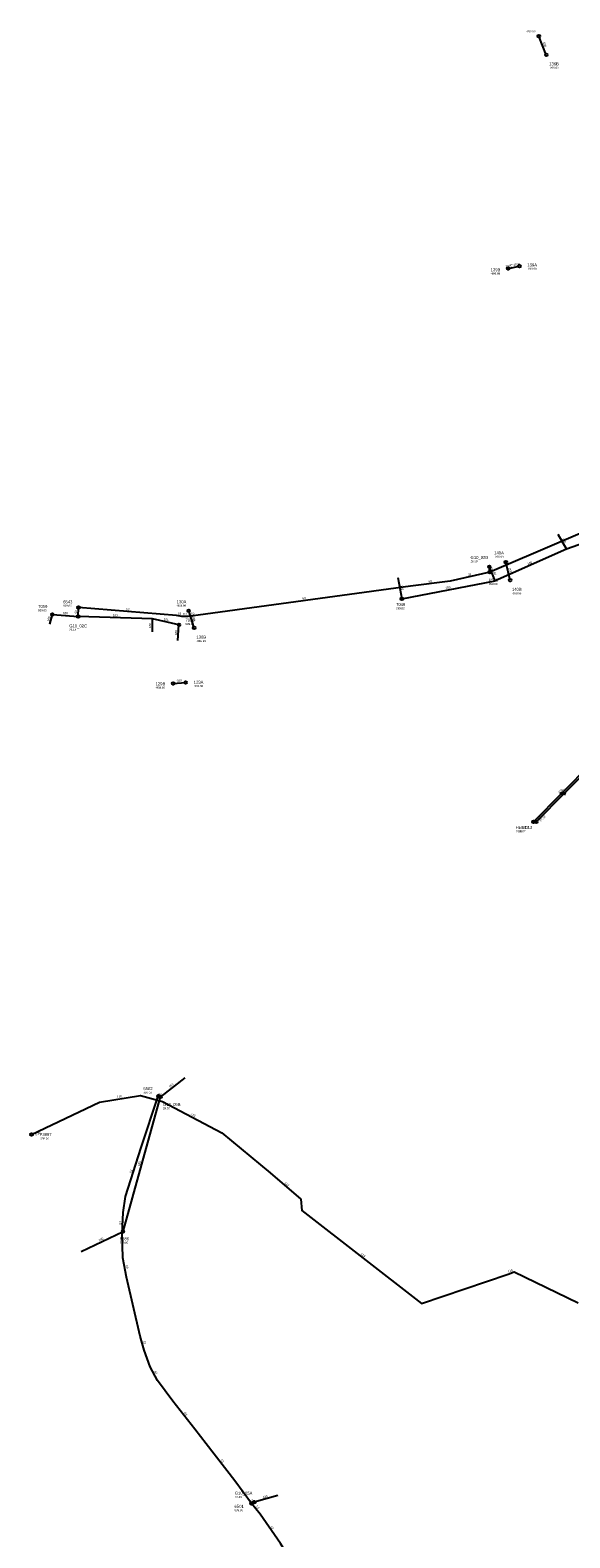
# Model space of a CAD drawing. Header units: metres. Extents: x 179992 to 198392, y 351761 to 369438.
# Tile 27 of 194: x 184016 to 184339, y 355486 to 356389. Entities that reach past the tile are written whole.
import ezdxf

# ---------------------------------------------------------------- set-up
doc = ezdxf.new("R2010")
doc.units = ezdxf.units.M

msp = doc.modelspace()

# ---------------------------------------------------------------- linework, layer by layer
at = {"layer": 'B-WE-RI-DRAINAGE-DRAIN_BETON_1100', "linetype": 'Continuous'}
msp.add_lwpolyline([(184301.897, 356246.054), (184308.594, 356247.272)], dxfattribs=at)
at = {"layer": 'B-WE-RI-DRAINAGE-DRAIN_BETON_200', "linetype": 'Continuous'}
for points in [[(184303.037, 356059.472), (184300.421, 356070.157)], [(184113.887, 356030.807), (184110.691, 356041.004)]]:
    msp.add_lwpolyline(points, dxfattribs=at)
at = {"layer": 'B-WE-RI-DRAINAGE-DRAIN_BETON_300', "linetype": 'Continuous'}
msp.add_lwpolyline([(184101.406, 355997.625), (184108.865, 355998.082)], dxfattribs=at)
at = {"layer": 'B-WE-RI-DRAINAGE-DRAIN_BETON_800', "linetype": 'Continuous'}
msp.add_lwpolyline([(184324.703, 356373.819), (184320.233, 356385.005)], dxfattribs=at)
at = {"layer": 'B-WE-RI-DRAINAGE-RIOOLPUT_INSPECTIEPUT'}
for centre in [(184320.23, 356385.01), (184324.7, 356373.82), (184301.9, 356246.05), (184308.59, 356247.27), (184300.42, 356070.16), (184303.04, 356059.47), (184110.69, 356041), (184113.89, 356030.81), (184101.41, 355997.62), (184108.86, 355998.08)]:
    msp.add_circle(centre, 0.8, dxfattribs=at)
at = {"layer": 'B-WE-RI-HWA-RIOOLLEIDING', "linetype": 'Continuous'}
msp.add_lwpolyline([(184317, 355914.7), (184351.55, 355949.69)], dxfattribs=at)
at = {"layer": 'B-WE-RI-HWA-RIOOLPUT_INSPECTIEPUT'}
msp.add_circle((184317, 355914.7), 0.8, dxfattribs=at)
at = {"layer": 'B-WE-RI-HWA_STROMINGSRICHTING'}
msp.add_lwpolyline([(184332.75, 355931.68), (184334.27, 355932.2), (184333.78, 355930.66)], dxfattribs=at)
at = {"layer": 'B-WE-RI-PERSLEIDING-POMPPUT'}
for centre in [(184290.61, 356067.46), (184093.8, 355750.1), (184149.83, 355507.37)]:
    msp.add_circle(centre, 0.8, dxfattribs=at)
at = {"layer": 'B-WE-RI-PERSLEIDING-RIOOLPUT_INSPECTIEPUT'}
for centre in [(184290.93, 356064.22), (184044.7, 356043.02), (184092.5, 355750.55), (184148.3, 355506.75)]:
    msp.add_circle(centre, 0.8, dxfattribs=at)
at = {"layer": 'B-WE-RI-PERSLEIDING_PE_110', "linetype": 'Continuous'}
msp.add_lwpolyline([(184016.597, 355727.509), (184057.388, 355746.929), (184081.74, 355750.865), (184094.974, 355747.38), (184130.444, 355728.602), (184159.426, 355704.66), (184177.763, 355688.755), (184178.312, 355682.023), (184249.999, 355626.444), (184301.855, 355644.016), (184305.526, 355645.367), (184343.751, 355626.712)], dxfattribs=at)
at = {"layer": 'B-WE-RI-PERSLEIDING_PE_63', "linetype": 'Continuous'}
msp.add_lwpolyline([(184216.526, 355396.551), (184214.008, 355399.204), (184206.906, 355411.68), (184179.919, 355459.425), (184165.633, 355482.639), (184153.42, 355500.243), (184148.296, 355506.754)], dxfattribs=at)
at = {"layer": 'B-WE-RI-PERSLEIDING_PP_63', "linetype": 'Continuous'}
for points in [[(184590.17, 356162.03), (184579.262, 356161.567), (184578.236, 356159.516), (184576.184, 356159.003), (184568.233, 356157.977), (184548.996, 356155.412), (184522.578, 356152.077), (184484.617, 356145.665), (184472.306, 356141.305), (184456.916, 356135.149), (184290.93, 356064.223), (184290.93, 356064.22)], [(184290.93, 356064.22), (184267.115, 356058.715), (184243.518, 356055.894), (184116.299, 356038.453), (184110.4, 356037.683), (184106.553, 356037.683), (184103.475, 356038.196), (184044.7, 356043.02)], [(184290.93, 356064.22), (184290.499, 356067.523), (184290.587, 356067.535), (184290.61, 356067.46)], [(184044.5, 356037.69), (184044.7, 356043.02)], [(184148.296, 355506.754), (184138.33, 355520.197), (184121.11, 355542.285), (184114.266, 355551.063), (184101.245, 355567.943), (184092.025, 355580.314), (184087.608, 355588.491), (184084.1, 355598.475), (184081.646, 355606.859), (184073.431, 355642.225), (184071.311, 355653.771), (184070.78, 355668.242), (184071.524, 355680.866), (184072.848, 355690.402), (184082.238, 355719.838), (184092.501, 355750.546)], [(184092.501, 355750.546), (184093.8, 355750.1)], [(184148.296, 355506.754), (184149.83, 355507.37)]]:
    msp.add_lwpolyline(points, dxfattribs=at)
at = {"layer": 'B-WE-RI-POMPPUT'}
msp.add_circle((184016.6, 355727.51), 0.8, dxfattribs=at)
at = {"layer": 'B-WE-RI-VWA-POMPPUT'}
msp.add_circle((184044.5, 356037.69), 0.8, dxfattribs=at)
at = {"layer": 'B-WE-RI-VWA-RIOOLLEIDING', "linetype": 'Continuous'}
for points in [[(184331.52, 356086.95), (184336.72, 356077.85)], [(184358.83, 356085.65), (184336.72, 356077.85)], [(184336.72, 356077.85), (184294.12, 356058.99)], [(184294.12, 356058.99), (184290.61, 356067.46)], [(184235.92, 356060.94), (184238.19, 356048.26)], [(184238.19, 356048.26), (184294.12, 356058.99)], [(184027.48, 356032.97), (184029.1, 356038.83)], [(184029.1, 356038.83), (184044.5, 356037.69)], [(184088.94, 356036.23), (184044.5, 356037.69)], [(184088.94, 356028.42), (184088.94, 356036.23)], [(184104.87, 356032.65), (184088.94, 356036.23)], [(184104.22, 356023.22), (184104.87, 356032.65)], [(184318.72, 355914.69), (184353.18, 355949.73)], [(184108.44, 355761.54), (184093.8, 355750.1)], [(184071.37, 355669.51), (184093.8, 355750.1)], [(184046.33, 355657.48), (184071.37, 355669.51)], [(184164.04, 355511.48), (184149.83, 355507.37)]]:
    msp.add_lwpolyline(points, dxfattribs=at)
at = {"layer": 'B-WE-RI-VWA-RIOOLPUT_INSPECTIEPUT'}
for centre in [(184238.19, 356048.26), (184029.1, 356038.83), (184104.87, 356032.65), (184318.72, 355914.69), (184071.37, 355669.51)]:
    msp.add_circle(centre, 0.8, dxfattribs=at)
at = {"layer": 'B-WE-RI-VWA_STROMINGSRICHTING'}
msp.add_lwpolyline([(184334.43, 355931.69), (184335.95, 355932.21), (184335.45, 355930.68)], dxfattribs=at)

# ---------------------------------------------------------------- texts
at = {"layer": 'B-WE-RI-DRAINAGE_AFM'}
for s, rotation, p in [('800', -68.22, (184322.61, 356381.13)), ('2000*1100', 10.31, (184300.5, 356246.58)), ('200', -76.24, (184302.12, 356066.5)), ('200', -72.6, (184112.56, 356037.64)), ('300', 3.51, (184103.53, 355998.53))]:
    msp.add_text(s, height=1.3, rotation=rotation, dxfattribs=at).set_placement(p)
at = {"layer": 'B-WE-RI-DRAINAGE_PUTDEKSELNIVEAU'}
for p in [(184312.67, 356387.42), (184326.42, 356365.5), (184291.41, 356242.28), (184313.32, 356245.17), (184293.5, 356072.77), (184103.45, 356043.53), (184304.12, 356050.96), (184115.29, 356022.38), (184090.85, 355994.43), (184113.66, 355995.39)]:
    msp.add_text('-999.99', height=1.2, dxfattribs=at).set_placement(p)
at = {"layer": 'B-WE-RI-DRAINAGE_PUTNUMMER'}
for s, p in [('136B', (184326.42, 356367.54)), ('139B', (184291.41, 356244.32)), ('139A', (184313.32, 356247.21)), ('140A', (184293.5, 356074.81)), ('140B', (184304.12, 356053)), ('130A', (184103.45, 356045.57)), ('130B', (184115.29, 356024.42)), ('129B', (184090.85, 355996.47)), ('129A', (184113.66, 355997.43))]:
    msp.add_text(s, height=1.8, dxfattribs=at).set_placement(p)
at = {"layer": 'B-WE-RI-HWA_AFM'}
msp.add_text('315', height=1.3, rotation=45.36, dxfattribs=at).set_placement((184332.63, 355931.61))
at = {"layer": 'B-WE-RI-HWA_BOB'}
msp.add_text('28.14', height=1.2, rotation=45.36, dxfattribs=at).set_placement((184319.69, 355914.86))
at = {"layer": 'B-WE-RI-HWA_PUTDEKSELNIVEAU'}
msp.add_text('29.80', height=1.2, dxfattribs=at).set_placement((184306.41, 355908.37))
at = {"layer": 'B-WE-RI-HWA_PUTNUMMER'}
msp.add_text('HUR13', height=1.8, dxfattribs=at).set_placement((184306.41, 355910.41))
at = {"layer": 'B-WE-RI-PERSLEIDING_AFM'}
for s, rotation, p in [('63', 13.02, (184277.82, 356062.01)), ('63', -82.57, (184291.35, 356067.01)), ('63', 6.82, (184254.19, 356057.96)), ('63', 7.81, (184178.77, 356047.8)), ('63', 87.85, (184043.78, 356039.34)), ('63', -4.69, (184073.13, 356041.46)), ('63', -9.46, (184104.11, 356038.86)), ('63', 7.44, (184112.21, 356038.71)), ('110', 9.18, (184067.89, 355749.43)), ('63', -18.95, (184092.43, 355751.39)), ('110', -27.9, (184111.69, 355739.41)), ('63', 72.31, (184076.49, 355704.36)), ('110', -40.94, (184167.93, 355698.34)), ('63', 86.63, (184070.32, 355673.58)), ('110', -37.79, (184213.4, 355655.8)), ('63', -79.6, (184072.95, 355649.17)), ('110', 20.2, (184301.95, 355644.89)), ('63', -73.69, (184083.33, 355603.88)), ('63', -61.62, (184090, 355585.68)), ('63', -52.35, (184107.73, 355560.79)), ('63', -52.06, (184129.69, 355532.54)), ('63', 21.88, (184147.8, 355507.41)), ('63', -51.8, (184150.83, 355504.79)), ('63', -55.25, (184159.58, 355492.73))]:
    msp.add_text(s, height=1.3, rotation=rotation, dxfattribs=at).set_placement(p)
msp.add_text('63', height=1.3, dxfattribs=at).set_placement((184107.42, 356038.47))
at = {"layer": 'B-WE-RI-PERSLEIDING_BOB'}
msp.add_text('0.30', height=1.2, rotation=25.46, dxfattribs=at).set_placement((184019.18, 355726.74))
at = {"layer": 'B-WE-RI-PERSLEIDING_PUTDEKSELNIVEAU'}
for s, p in [('28.90', (184279.37, 356070.08)), ('999.00', (184290.35, 356056.52)), ('999.00', (184035.55, 356043.47)), ('999.00', (184083.53, 355752.07)), ('29.30', (184095.28, 355742.59)), ('999.00', (184138.09, 355502.02)), ('29.49', (184138.27, 355509.9))]:
    msp.add_text(s, height=1.2, dxfattribs=at).set_placement(p)
at = {"layer": 'B-WE-RI-PERSLEIDING_PUTNUMMER'}
for s, p in [('G10_02B', (184279.37, 356072.12)), ('6542', (184290.35, 356058.56)), ('6543', (184035.55, 356045.51)), ('6502', (184083.53, 355754.11)), ('G10_05B', (184095.28, 355744.63)), ('G10_05A', (184138.27, 355511.94)), ('6501', (184138.09, 355504.06))]:
    msp.add_text(s, height=1.8, dxfattribs=at).set_placement(p)
at = {"layer": 'B-WE-RI-VWA_AFM'}
for s, rotation, p in [('160', -60.26, (184334.02, 356084.14)), ('160', -67.49, (184292.49, 356064.95)), ('160', 23.88, (184313.68, 356068.49)), ('160', -79.85, (184237.55, 356056.26)), ('160', 10.86, (184264.48, 356054.11)), ('160', 74.55, (184027.12, 356034.61)), ('160', -4.23, (184035.29, 356039.15)), ('160', -1.88, (184065.18, 356037.81)), ('160', -12.67, (184095.56, 356035.54)), ('160', 90, (184088.16, 356030.75)), ('160', 86.06, (184103.66, 356026.43)), ('315', 45.48, (184334.3, 355931.64)), ('160', 38, (184099.41, 355755.46)), ('160', 74.45, (184081.4, 355708.52)), ('160', 25.66, (184057.1, 355663.52)), ('160', 16.13, (184155.22, 355509.75))]:
    msp.add_text(s, height=1.3, rotation=rotation, dxfattribs=at).set_placement(p)
at = {"layer": 'B-WE-RI-VWA_BOB'}
msp.add_text('27.62', height=1.2, rotation=45.48, dxfattribs=at).set_placement((184321.41, 355914.85))
at = {"layer": 'B-WE-RI-VWA_PUTDEKSELNIVEAU'}
for s, p in [('999.00', (184020.59, 356040.72)), ('999.00', (184234.8, 356041.93)), ('28.64', (184039.21, 356029.06)), ('999.00', (184108.75, 356032.53)), ('29.77', (184308.13, 355908.36)), ('999.00', (184069.42, 355662.18))]:
    msp.add_text(s, height=1.2, dxfattribs=at).set_placement(p)
at = {"layer": 'B-WE-RI-VWA_PUTNUMMER'}
for s, p in [('7059', (184020.59, 356042.76)), ('7048', (184234.8, 356043.97)), ('7056', (184108.75, 356034.57)), ('G10_02C', (184039.21, 356031.1)), ('HUD13', (184308.13, 355910.4)), ('6886', (184069.42, 355664.22))]:
    msp.add_text(s, height=1.8, dxfattribs=at).set_placement(p)
at = {"layer": 'B-WE-RI_PUTDEKSELNIVEAU'}
msp.add_text('-999.99', height=1.2, dxfattribs=at).set_placement((184021.4, 355724.57))
at = {"layer": 'B-WE-RI_PUTNUMMER'}
msp.add_text('P3997', height=1.8, dxfattribs=at).set_placement((184021.4, 355726.61))

doc.saveas('drawing.dxf')
